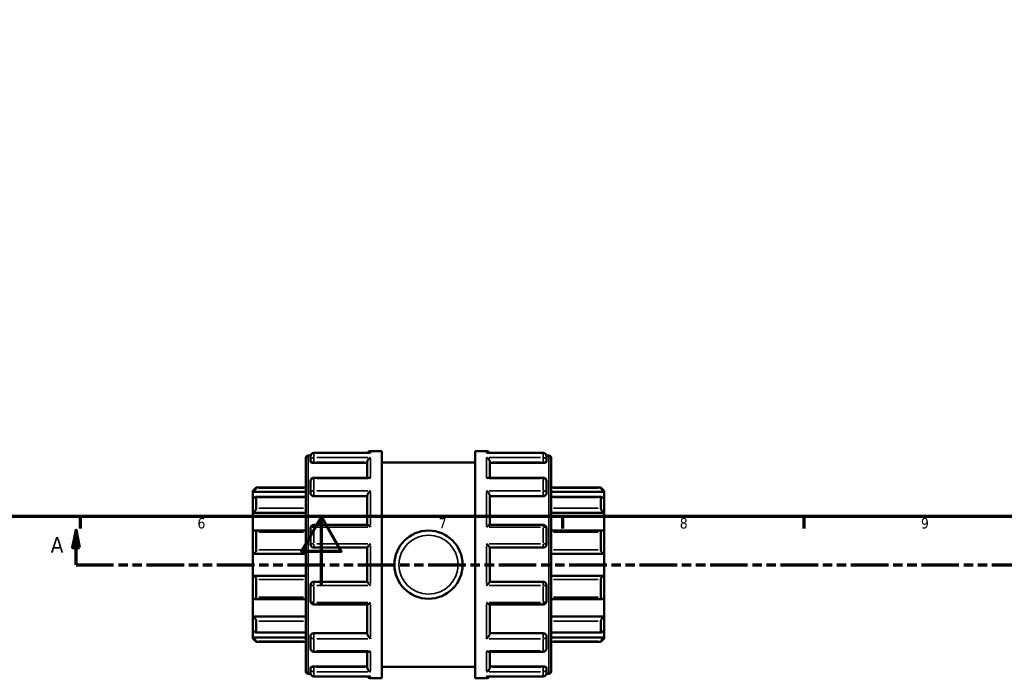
# Model space of a CAD drawing. Header units: millimetres. Extents: x 0 to 905, y -402 to 695.
# Tile 3 of 9: x 333 to 619, y -27 to 164. Entities that reach past the tile are written whole.
import ezdxf

# ---------------------------------------------------------------- set-up
doc = ezdxf.new("R2010")
doc.units = ezdxf.units.MM
doc.linetypes.add('DOUBLE_DASH_CHAIN', pattern=[1.2403, 0.6614, -0.0827, 0.1654, -0.0827, 0.1654, -0.0827])
for name, color, linetype, lineweight in [('Border (ANSI)', 7, 'Continuous', 70), ('Section Line (ANSI)', 7, 'DOUBLE_DASH_CHAIN', 70), ('Visible (ANSI)', 7, 'Continuous', 50), ('Visible Narrow (ANSI)', 7, 'Continuous', 35)]:
    doc.layers.add(name, color=color, linetype=linetype, lineweight=lineweight)
doc.styles.add('Label Text (ANSI)', font='tahoma.ttf')
doc.styles.add('Note Text (ANSI)', font='tahoma.ttf')

# ---------------------------------------------------------------- blocks, each defined once
blk = doc.blocks.new('Borders Default Border')
at = {"layer": 'Border (ANSI)'}
for p, q in [((350.42, 20), (350.42, 16.55)), ((490.58, 20), (490.58, 16.55)), ((560.67, 20), (560.67, 16.55))]:
    blk.add_line(p, q, dxfattribs=at)
at = {"layer": 'Border (ANSI)', "flags": 128}
for points in [[(20, 20), (20, 574), (821, 574), (821, 20), (20, 20)], [(420.5, 0), (420.5, 20), (414.73, 10), (426.27, 10), (420.5, 20)]]:
    blk.add_lwpolyline(points, dxfattribs=at)
at = {"layer": 'Border (ANSI)', "char_height": 3.05, "attachment_point": 7, "style": 'Note Text (ANSI)'}
for s, insert in [('6', (384.49, 16.49)), ('7', (454.6, 16.55)), ('8', (524.63, 16.48)), ('9', (594.7, 16.49))]:
    blk.add_mtext(s, dxfattribs=dict(at, insert=insert))
blk = doc.blocks.new('2dTransSection0')
at = {"layer": 'Section Line (ANSI)', "linetype": 'Continuous'}
for p, q in [((349.22, 16.03), (348.22, 11.03)), ((349.22, 11.03), (349.22, 16.03)), ((350.22, 11.03), (349.22, 16.03)), ((348.22, 11.03), (350.22, 11.03)), ((349.22, 6.03), (349.22, 11.03)), ((349.22, 6.03), (360.09, 6.03))]:
    blk.add_line(p, q, dxfattribs=at)
at = {"layer": 'Section Line (ANSI)', "linetype": 'DOUBLE_DASH_CHAIN', "ltscale": 16.502678}
blk.add_line((349.22, 6.03), (769.46, 6.03), dxfattribs=at)
at = {"layer": 'Section Line (ANSI)', "linetype": 'Continuous', "flags": 128}
blk.add_lwpolyline([(350.22, 11.03), (349.22, 16.03), (348.22, 11.03), (350.22, 11.03)], dxfattribs=at)
at = {"layer": 'Section Line (ANSI)'}
blk.add_solid([(350.22, 11.03), (349.22, 16.03), (348.22, 11.03), (350.22, 11.03)], dxfattribs=at)
at = {"layer": 'Section Line (ANSI)', "insert": (341.86, 9.53), "char_height": 4.57, "attachment_point": 7, "style": 'Label Text (ANSI)'}
blk.add_mtext('A', dxfattribs=at)

msp = doc.modelspace()

# ---------------------------------------------------------------- linework, layer by layer
at = {"layer": 'Visible (ANSI)'}
for p, q in [((416.663, 37.709), (417.362, 37.709)), ((417.343, 36.255), (417.343, 37.519)), ((434.629, 38.479), (418.303, 38.479)), ((434.803, 39.029), (438.023, 39.029)), ((438.023, -26.971), (438.023, 39.029)), ((465.223, -26.971), (465.223, 39.029)), ((465.223, 39.029), (468.443, 39.029)), ((484.943, 38.479), (468.618, 38.479)), ((485.884, 37.709), (486.583, 37.709)), ((485.903, 37.519), (485.903, 36.255)), ((416.023, -25.011), (416.023, 37.069)), ((417.343, 36.255), (417.343, 35.938)), ((418.303, 35.602), (433.843, 35.602)), ((433.843, 31.305), (433.843, 35.923)), ((438.023, 35.729), (465.223, 35.729)), ((469.403, 31.305), (469.403, 35.923)), ((484.943, 35.602), (469.403, 35.602)), ((485.903, 35.938), (485.903, 36.255)), ((487.223, 37.069), (487.223, -25.011)), ((417.343, 26.892), (417.343, 30.345)), ((434.185, 31.305), (418.303, 31.305)), ((484.943, 31.305), (469.061, 31.305)), ((485.903, 30.345), (485.903, 26.892)), ((400.623, 27.469), (401.583, 28.429)), ((400.623, 27.18), (400.623, 27.469)), ((400.623, 27.18), (416.023, 27.18)), ((400.623, 25.202), (400.623, 27.18)), ((401.583, 28.429), (401.583, 28.269)), ((401.583, 28.429), (416.023, 28.429)), ((417.343, 26.892), (417.343, 26.709)), ((418.303, 25.961), (433.843, 25.961)), ((433.843, 17.616), (433.843, 26.154)), ((469.403, 17.616), (469.403, 26.154)), ((484.943, 25.961), (469.403, 25.961)), ((485.903, 26.709), (485.903, 26.892)), ((487.223, 28.429), (501.663, 28.429)), ((502.623, 27.18), (487.223, 27.18)), ((501.663, 28.269), (501.663, 28.429)), ((502.623, 27.469), (501.663, 28.429)), ((502.623, 27.469), (502.623, 27.18)), ((502.623, 27.18), (502.623, 25.202)), ((400.623, 21.079), (400.623, 25.202)), ((416.023, 25.713), (401.467, 25.713)), ((401.583, 25.592), (401.583, 22.451)), ((501.78, 25.713), (487.223, 25.713)), ((501.663, 22.451), (501.663, 25.592)), ((502.623, 25.202), (502.623, 21.079)), ((400.623, 21.079), (416.023, 21.079)), ((400.623, 15.901), (400.623, 21.079)), ((502.623, 21.079), (487.223, 21.079)), ((502.623, 21.079), (502.623, 15.901)), ((433.902, 17.616), (418.303, 17.616)), ((484.943, 17.616), (469.344, 17.616)), ((400.623, 9.229), (400.623, 15.901)), ((416.023, 15.999), (401.044, 15.999)), ((401.583, 15.442), (401.583, 10.36)), ((417.343, 11.939), (417.343, 16.656)), ((485.903, 16.656), (485.903, 11.939)), ((502.202, 15.999), (487.223, 15.999)), ((501.663, 10.36), (501.663, 15.442)), ((502.623, 15.901), (502.623, 9.229)), ((400.623, 9.229), (416.023, 9.229)), ((400.623, 2.829), (400.623, 9.229)), ((418.303, 10.979), (433.843, 10.979)), ((433.843, 1.065), (433.843, 10.993)), ((469.403, 1.065), (469.403, 10.993)), ((469.403, 10.979), (484.943, 10.979)), ((502.623, 9.229), (487.223, 9.229)), ((502.623, 9.229), (502.623, 2.829)), ((400.623, -3.843), (400.623, 2.829)), ((400.623, 2.829), (416.023, 2.829)), ((401.583, 1.697), (401.583, -3.385)), ((417.343, -4.598), (417.343, 0.119)), ((433.843, 1.079), (418.303, 1.079)), ((484.943, 1.079), (469.403, 1.079)), ((485.903, 0.119), (485.903, -4.598)), ((502.623, 2.829), (487.223, 2.829)), ((501.663, -3.385), (501.663, 1.697)), ((502.623, 2.829), (502.623, -3.843)), ((400.623, -9.021), (400.623, -3.843)), ((401.044, -3.941), (416.023, -3.941)), ((418.303, -5.558), (433.902, -5.558)), ((433.843, -14.097), (433.843, -5.558)), ((469.344, -5.558), (484.943, -5.558)), ((469.403, -14.097), (469.403, -5.558)), ((487.223, -3.941), (502.202, -3.941)), ((502.623, -3.843), (502.623, -9.021)), ((400.623, -9.021), (416.023, -9.021)), ((400.623, -13.145), (400.623, -9.021)), ((401.583, -10.393), (401.583, -13.534)), ((502.623, -9.021), (487.223, -9.021)), ((501.663, -13.534), (501.663, -10.393)), ((502.623, -9.021), (502.623, -13.145)), ((400.623, -15.122), (400.623, -13.145)), ((401.467, -13.656), (416.023, -13.656)), ((418.303, -13.903), (433.843, -13.903)), ((484.943, -13.903), (469.403, -13.903)), ((487.223, -13.656), (501.78, -13.656)), ((502.623, -13.145), (502.623, -15.122)), ((400.623, -15.122), (416.023, -15.122)), ((400.623, -15.411), (400.623, -15.122)), ((400.623, -15.411), (401.583, -16.371)), ((401.583, -16.211), (401.583, -16.371)), ((401.583, -16.371), (416.023, -16.371)), ((417.343, -14.651), (417.343, -14.835)), ((417.343, -18.288), (417.343, -14.835)), ((485.903, -14.835), (485.903, -14.651)), ((485.903, -14.835), (485.903, -18.288)), ((502.623, -15.122), (487.223, -15.122)), ((487.223, -16.371), (501.663, -16.371)), ((502.623, -15.411), (501.663, -16.371)), ((501.663, -16.371), (501.663, -16.211)), ((502.623, -15.122), (502.623, -15.411)), ((418.303, -19.248), (434.185, -19.248)), ((433.843, -23.866), (433.843, -19.248)), ((469.061, -19.248), (484.943, -19.248)), ((469.403, -23.866), (469.403, -19.248)), ((416.663, -25.651), (417.362, -25.651)), ((417.343, -23.88), (417.343, -24.198)), ((417.343, -25.461), (417.343, -24.198)), ((418.303, -23.545), (433.843, -23.545)), ((438.023, -23.671), (465.223, -23.671)), ((484.943, -23.545), (469.403, -23.545)), ((485.884, -25.651), (486.583, -25.651)), ((485.903, -24.198), (485.903, -23.88)), ((485.903, -24.198), (485.903, -25.461)), ((418.303, -26.421), (434.629, -26.421)), ((434.803, -26.971), (438.023, -26.971)), ((465.223, -26.971), (468.443, -26.971)), ((468.618, -26.421), (484.943, -26.421))]:
    msp.add_line(p, q, dxfattribs=at)
msp.add_circle((451.623, 6.029), 9.9, dxfattribs=at)
for centre, radius, start, end in [((416.663, 37.069), 0.64, 90, 180), ((418.303, 37.519), 0.96, 90, 180), ((434.803, 38.069), 0.96, 90, 154.70335), ((468.443, 38.069), 0.96, 25.29665, 90), ((484.943, 37.519), 0.96, 0, 90), ((486.583, 37.069), 0.64, 0, 90), ((418.303, 30.345), 0.96, 90, 180), ((484.943, 30.345), 0.96, 0, 90), ((418.303, 16.656), 0.96, 90, 180), ((484.943, 16.656), 0.96, 0, 90), ((418.303, 11.939), 0.96, 180, 270), ((484.943, 11.939), 0.96, 270, 0), ((418.303, 0.119), 0.96, 90, 180), ((484.943, 0.119), 0.96, 0, 90), ((418.303, -4.598), 0.96, 180, 270), ((484.943, -4.598), 0.96, 270, 0), ((418.303, -18.288), 0.96, 180, 270), ((484.943, -18.288), 0.96, 270, 0), ((416.663, -25.011), 0.64, 180, 270), ((418.303, -25.461), 0.96, 180, 270), ((484.943, -25.461), 0.96, 270, 0), ((486.583, -25.011), 0.64, 270, 0), ((434.803, -26.011), 0.96, 205.29665, 270), ((468.443, -26.011), 0.96, 270, 334.70335)]:
    msp.add_arc(centre, radius, start, end, dxfattribs=at)
for points, knots in [([(434.803, 38.463), (434.802, 38.463), (434.8, 38.463), (434.742, 38.474), (434.685, 38.479), (434.629, 38.479)], [-0.000624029, -0.000624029, -0.000624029, -0.000624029, 0, 0, 0.024267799, 0.024267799, 0.024267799, 0.024267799]), ([(468.618, 38.479), (468.561, 38.479), (468.504, 38.474), (468.446, 38.463), (468.445, 38.463), (468.443, 38.463)], [0.15890011, 0.15890011, 0.15890011, 0.15890011, 0.182935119, 0.182935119, 0.183553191, 0.183553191, 0.183553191, 0.183553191]), ([(418.303, 35.602), (418.183, 35.602), (418.054, 35.611), (417.819, 35.646), (417.711, 35.673), (417.54, 35.733), (417.466, 35.771), (417.367, 35.854), (417.343, 35.897), (417.343, 35.938)], [0, 0, 0, 0, 0.03612276, 0.03612276, 0.07224551, 0.07224551, 0.10900719, 0.10900719, 0.14576886, 0.14576886, 0.14576886, 0.14576886]), ([(433.843, 35.923), (433.843, 36.008), (433.856, 36.095), (433.906, 36.281), (433.947, 36.376), (434.061, 36.584), (434.141, 36.69), (434.312, 36.871), (434.403, 36.947), (434.596, 37.074), (434.698, 37.125), (434.8, 37.16), (434.802, 37.16), (434.803, 37.161)], [0, 0, 0, 0, 0.02699288, 0.02699288, 0.05796193, 0.05796193, 0.0992123, 0.0992123, 0.14004962, 0.14004962, 0.18293512, 0.18293512, 0.18355319, 0.18355319, 0.18355319, 0.18355319]), ([(468.443, 37.161), (468.445, 37.16), (468.446, 37.16), (468.547, 37.125), (468.647, 37.076), (468.837, 36.952), (468.927, 36.877), (469.098, 36.699), (469.18, 36.593), (469.296, 36.385), (469.337, 36.289), (469.389, 36.102), (469.402, 36.015), (469.403, 35.928), (469.403, 35.925), (469.403, 35.923)], [-0.00062403, -0.00062403, -0.00062403, -0.00062403, 0, 0, 0.04256749, 0.04256749, 0.083165, 0.083165, 0.1251956, 0.1251956, 0.15665899, 0.15665899, 0.18394205, 0.18394205, 0.18468882, 0.18468882, 0.18468882, 0.18468882]), ([(485.903, 35.938), (485.903, 35.897), (485.879, 35.854), (485.781, 35.771), (485.706, 35.733), (485.535, 35.673), (485.428, 35.646), (485.192, 35.611), (485.064, 35.602), (484.943, 35.602)], [0.14613978, 0.14613978, 0.14613978, 0.14613978, 0.18290145, 0.18290145, 0.21966313, 0.21966313, 0.25578588, 0.25578588, 0.29190864, 0.29190864, 0.29190864, 0.29190864]), ([(434.803, 31.074), (434.802, 31.075), (434.8, 31.076), (434.699, 31.142), (434.599, 31.196), (434.41, 31.272), (434.319, 31.296), (434.218, 31.304), (434.201, 31.305), (434.185, 31.305)], [-0.000624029, -0.000624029, -0.000624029, -0.000624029, 0, 0, 0.042567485, 0.042567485, 0.083164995, 0.083164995, 0.091324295, 0.091324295, 0.091324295, 0.091324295]), ([(469.061, 31.305), (469.048, 31.305), (469.034, 31.305), (468.935, 31.298), (468.843, 31.274), (468.651, 31.198), (468.549, 31.143), (468.446, 31.076), (468.445, 31.075), (468.443, 31.074)], [0.092483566, 0.092483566, 0.092483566, 0.092483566, 0.099212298, 0.099212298, 0.140049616, 0.140049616, 0.182935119, 0.182935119, 0.183553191, 0.183553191, 0.183553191, 0.183553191]), ([(401.583, 28.269), (401.583, 28.261), (401.576, 28.245), (401.549, 28.201), (401.528, 28.172), (401.45, 28.07), (401.376, 27.981), (401.203, 27.783), (401.088, 27.658), (400.853, 27.411), (400.734, 27.29), (400.623, 27.18)], [0.18102221, 0.18102221, 0.18102221, 0.18102221, 0.20143776, 0.20143776, 0.22185331, 0.22185331, 0.26268442, 0.26268442, 0.31236442, 0.31236442, 0.3590186, 0.3590186, 0.3590186, 0.3590186]), ([(418.303, 25.961), (418.183, 25.961), (418.054, 25.98), (417.819, 26.057), (417.711, 26.114), (417.54, 26.247), (417.466, 26.332), (417.367, 26.516), (417.343, 26.616), (417.343, 26.709)], [0, 0, 0, 0, 0.03612276, 0.03612276, 0.07224551, 0.07224551, 0.10900719, 0.10900719, 0.14576886, 0.14576886, 0.14576886, 0.14576886]), ([(433.843, 26.154), (433.843, 26.212), (433.856, 26.278), (433.906, 26.432), (433.947, 26.519), (434.061, 26.722), (434.141, 26.837), (434.312, 27.053), (434.403, 27.155), (434.596, 27.346), (434.698, 27.436), (434.8, 27.515), (434.802, 27.516), (434.803, 27.517)], [0, 0, 0, 0, 0.02699288, 0.02699288, 0.05796193, 0.05796193, 0.0992123, 0.0992123, 0.14004962, 0.14004962, 0.18293512, 0.18293512, 0.18355319, 0.18355319, 0.18355319, 0.18355319]), ([(468.443, 27.517), (468.445, 27.516), (468.446, 27.515), (468.547, 27.437), (468.647, 27.349), (468.837, 27.162), (468.927, 27.062), (469.098, 26.847), (469.18, 26.731), (469.296, 26.526), (469.337, 26.439), (469.389, 26.284), (469.402, 26.217), (469.403, 26.157), (469.403, 26.156), (469.403, 26.154)], [-0.00062403, -0.00062403, -0.00062403, -0.00062403, 0, 0, 0.04256749, 0.04256749, 0.083165, 0.083165, 0.1251956, 0.1251956, 0.15665899, 0.15665899, 0.18394205, 0.18394205, 0.18468882, 0.18468882, 0.18468882, 0.18468882]), ([(485.903, 26.709), (485.903, 26.616), (485.879, 26.516), (485.781, 26.332), (485.706, 26.247), (485.535, 26.114), (485.428, 26.057), (485.192, 25.98), (485.064, 25.961), (484.943, 25.961)], [0.14613978, 0.14613978, 0.14613978, 0.14613978, 0.18290145, 0.18290145, 0.21966313, 0.21966313, 0.25578588, 0.25578588, 0.29190864, 0.29190864, 0.29190864, 0.29190864]), ([(502.623, 27.18), (502.512, 27.29), (502.393, 27.411), (502.159, 27.658), (502.044, 27.783), (501.871, 27.981), (501.796, 28.07), (501.718, 28.172), (501.698, 28.201), (501.67, 28.245), (501.663, 28.261), (501.663, 28.269)], [0.34517896, 0.34517896, 0.34517896, 0.34517896, 0.39183314, 0.39183314, 0.44151314, 0.44151314, 0.48234424, 0.48234424, 0.50275979, 0.50275979, 0.52317534, 0.52317534, 0.52317534, 0.52317534]), ([(400.623, 25.202), (400.734, 25.3), (400.853, 25.397), (401.088, 25.563), (401.203, 25.631), (401.376, 25.704), (401.45, 25.721), (401.528, 25.704), (401.549, 25.692), (401.576, 25.652), (401.583, 25.625), (401.583, 25.592)], [0.34517896, 0.34517896, 0.34517896, 0.34517896, 0.39183314, 0.39183314, 0.44151314, 0.44151314, 0.48234424, 0.48234424, 0.50275979, 0.50275979, 0.52317534, 0.52317534, 0.52317534, 0.52317534]), ([(501.663, 25.592), (501.663, 25.625), (501.67, 25.652), (501.698, 25.692), (501.718, 25.704), (501.796, 25.721), (501.871, 25.704), (502.044, 25.631), (502.159, 25.563), (502.393, 25.397), (502.512, 25.3), (502.623, 25.202)], [0.18102221, 0.18102221, 0.18102221, 0.18102221, 0.20143776, 0.20143776, 0.22185331, 0.22185331, 0.26268442, 0.26268442, 0.31236442, 0.31236442, 0.3590186, 0.3590186, 0.3590186, 0.3590186]), ([(401.583, 22.451), (401.583, 22.405), (401.576, 22.353), (401.549, 22.241), (401.528, 22.182), (401.45, 22), (401.376, 21.873), (401.203, 21.626), (401.088, 21.491), (400.853, 21.258), (400.734, 21.158), (400.623, 21.079)], [0.18102221, 0.18102221, 0.18102221, 0.18102221, 0.20143776, 0.20143776, 0.22185331, 0.22185331, 0.26268442, 0.26268442, 0.31236442, 0.31236442, 0.3590186, 0.3590186, 0.3590186, 0.3590186]), ([(502.623, 21.079), (502.512, 21.158), (502.393, 21.258), (502.159, 21.491), (502.044, 21.626), (501.871, 21.873), (501.796, 22), (501.718, 22.182), (501.698, 22.241), (501.67, 22.353), (501.663, 22.405), (501.663, 22.451)], [0.34517896, 0.34517896, 0.34517896, 0.34517896, 0.39183314, 0.39183314, 0.44151314, 0.44151314, 0.48234424, 0.48234424, 0.50275979, 0.50275979, 0.52317534, 0.52317534, 0.52317534, 0.52317534]), ([(434.803, 16.974), (434.802, 16.975), (434.8, 16.977), (434.699, 17.073), (434.599, 17.164), (434.41, 17.323), (434.319, 17.394), (434.148, 17.514), (434.067, 17.563), (433.962, 17.607), (433.928, 17.616), (433.902, 17.616)], [-0.00062403, -0.00062403, -0.00062403, -0.00062403, 0, 0, 0.04256749, 0.04256749, 0.083165, 0.083165, 0.1251956, 0.1251956, 0.14961185, 0.14961185, 0.14961185, 0.14961185]), ([(469.344, 17.616), (469.319, 17.616), (469.287, 17.607), (469.186, 17.566), (469.106, 17.518), (468.935, 17.4), (468.843, 17.329), (468.651, 17.167), (468.549, 17.075), (468.446, 16.977), (468.445, 16.975), (468.443, 16.974)], [0.03474879, 0.03474879, 0.03474879, 0.03474879, 0.05796193, 0.05796193, 0.0992123, 0.0992123, 0.14004962, 0.14004962, 0.18293512, 0.18293512, 0.18355319, 0.18355319, 0.18355319, 0.18355319]), ([(400.623, 15.901), (400.734, 15.95), (400.853, 15.984), (401.088, 16.007), (401.203, 15.991), (401.376, 15.911), (401.45, 15.851), (401.528, 15.721), (401.549, 15.672), (401.576, 15.563), (401.583, 15.504), (401.583, 15.442)], [0.34517896, 0.34517896, 0.34517896, 0.34517896, 0.39183314, 0.39183314, 0.44151314, 0.44151314, 0.48234424, 0.48234424, 0.50275979, 0.50275979, 0.52317534, 0.52317534, 0.52317534, 0.52317534]), ([(501.663, 15.442), (501.663, 15.504), (501.67, 15.563), (501.698, 15.672), (501.718, 15.721), (501.796, 15.851), (501.871, 15.911), (502.044, 15.991), (502.159, 16.007), (502.393, 15.984), (502.512, 15.95), (502.623, 15.901)], [0.18102221, 0.18102221, 0.18102221, 0.18102221, 0.20143776, 0.20143776, 0.22185331, 0.22185331, 0.26268442, 0.26268442, 0.31236442, 0.31236442, 0.3590186, 0.3590186, 0.3590186, 0.3590186]), ([(433.843, 10.993), (433.843, 11.008), (433.856, 11.035), (433.906, 11.116), (433.947, 11.171), (434.061, 11.315), (434.141, 11.409), (434.312, 11.602), (434.403, 11.702), (434.596, 11.906), (434.698, 12.01), (434.8, 12.113), (434.802, 12.114), (434.803, 12.116)], [0, 0, 0, 0, 0.02699288, 0.02699288, 0.05796193, 0.05796193, 0.0992123, 0.0992123, 0.14004962, 0.14004962, 0.18293512, 0.18293512, 0.18355319, 0.18355319, 0.18355319, 0.18355319]), ([(468.443, 12.116), (468.445, 12.114), (468.446, 12.113), (468.547, 12.012), (468.647, 11.909), (468.837, 11.709), (468.927, 11.61), (469.098, 11.417), (469.18, 11.322), (469.296, 11.176), (469.337, 11.12), (469.389, 11.038), (469.402, 11.01), (469.403, 10.994), (469.403, 10.993), (469.403, 10.993)], [-0.00062403, -0.00062403, -0.00062403, -0.00062403, 0, 0, 0.04256749, 0.04256749, 0.083165, 0.083165, 0.1251956, 0.1251956, 0.15665899, 0.15665899, 0.18394205, 0.18394205, 0.18468882, 0.18468882, 0.18468882, 0.18468882]), ([(401.583, 10.36), (401.583, 10.293), (401.576, 10.225), (401.549, 10.089), (401.528, 10.021), (401.45, 9.829), (401.376, 9.713), (401.203, 9.511), (401.088, 9.418), (400.853, 9.288), (400.734, 9.248), (400.623, 9.229)], [0.18102221, 0.18102221, 0.18102221, 0.18102221, 0.20143776, 0.20143776, 0.22185331, 0.22185331, 0.26268442, 0.26268442, 0.31236442, 0.31236442, 0.3590186, 0.3590186, 0.3590186, 0.3590186]), ([(502.623, 9.229), (502.512, 9.248), (502.393, 9.288), (502.159, 9.418), (502.044, 9.511), (501.871, 9.713), (501.796, 9.829), (501.718, 10.021), (501.698, 10.089), (501.67, 10.225), (501.663, 10.293), (501.663, 10.36)], [0.34517896, 0.34517896, 0.34517896, 0.34517896, 0.39183314, 0.39183314, 0.44151314, 0.44151314, 0.48234424, 0.48234424, 0.50275979, 0.50275979, 0.52317534, 0.52317534, 0.52317534, 0.52317534]), ([(400.623, 2.829), (400.734, 2.81), (400.853, 2.77), (401.088, 2.639), (401.203, 2.546), (401.376, 2.344), (401.45, 2.229), (401.528, 2.036), (401.549, 1.969), (401.576, 1.833), (401.583, 1.764), (401.583, 1.697)], [0.34517896, 0.34517896, 0.34517896, 0.34517896, 0.39183314, 0.39183314, 0.44151314, 0.44151314, 0.48234424, 0.48234424, 0.50275979, 0.50275979, 0.52317534, 0.52317534, 0.52317534, 0.52317534]), ([(434.803, -0.058), (434.802, -0.057), (434.8, -0.055), (434.699, 0.046), (434.599, 0.148), (434.41, 0.349), (434.319, 0.447), (434.148, 0.64), (434.067, 0.735), (433.951, 0.882), (433.909, 0.937), (433.857, 1.02), (433.844, 1.048), (433.843, 1.064), (433.843, 1.064), (433.843, 1.065)], [-0.00062403, -0.00062403, -0.00062403, -0.00062403, 0, 0, 0.04256749, 0.04256749, 0.083165, 0.083165, 0.1251956, 0.1251956, 0.15665899, 0.15665899, 0.18394205, 0.18394205, 0.18468882, 0.18468882, 0.18468882, 0.18468882]), ([(469.403, 1.065), (469.403, 1.05), (469.391, 1.022), (469.34, 0.942), (469.3, 0.887), (469.186, 0.743), (469.106, 0.649), (468.935, 0.456), (468.843, 0.356), (468.651, 0.152), (468.549, 0.047), (468.446, -0.055), (468.445, -0.057), (468.443, -0.058)], [0, 0, 0, 0, 0.02699288, 0.02699288, 0.05796193, 0.05796193, 0.0992123, 0.0992123, 0.14004962, 0.14004962, 0.18293512, 0.18293512, 0.18355319, 0.18355319, 0.18355319, 0.18355319]), ([(501.663, 1.697), (501.663, 1.764), (501.67, 1.833), (501.698, 1.969), (501.718, 2.036), (501.796, 2.229), (501.871, 2.344), (502.044, 2.546), (502.159, 2.639), (502.393, 2.77), (502.512, 2.81), (502.623, 2.829)], [0.18102221, 0.18102221, 0.18102221, 0.18102221, 0.20143776, 0.20143776, 0.22185331, 0.22185331, 0.26268442, 0.26268442, 0.31236442, 0.31236442, 0.3590186, 0.3590186, 0.3590186, 0.3590186]), ([(401.583, -3.385), (401.583, -3.447), (401.576, -3.506), (401.549, -3.614), (401.528, -3.664), (401.45, -3.793), (401.376, -3.854), (401.203, -3.934), (401.088, -3.949), (400.853, -3.927), (400.734, -3.892), (400.623, -3.843)], [0.18102221, 0.18102221, 0.18102221, 0.18102221, 0.20143776, 0.20143776, 0.22185331, 0.22185331, 0.26268442, 0.26268442, 0.31236442, 0.31236442, 0.3590186, 0.3590186, 0.3590186, 0.3590186]), ([(433.902, -5.558), (433.927, -5.558), (433.959, -5.55), (434.061, -5.508), (434.141, -5.461), (434.312, -5.343), (434.403, -5.271), (434.596, -5.109), (434.698, -5.018), (434.8, -4.919), (434.802, -4.918), (434.803, -4.917)], [0.03474879, 0.03474879, 0.03474879, 0.03474879, 0.05796193, 0.05796193, 0.0992123, 0.0992123, 0.14004962, 0.14004962, 0.18293512, 0.18293512, 0.18355319, 0.18355319, 0.18355319, 0.18355319]), ([(468.443, -4.917), (468.445, -4.918), (468.446, -4.919), (468.547, -5.016), (468.647, -5.106), (468.837, -5.266), (468.927, -5.337), (469.098, -5.456), (469.18, -5.505), (469.285, -5.549), (469.318, -5.558), (469.344, -5.558)], [-0.00062403, -0.00062403, -0.00062403, -0.00062403, 0, 0, 0.04256749, 0.04256749, 0.083165, 0.083165, 0.1251956, 0.1251956, 0.14961185, 0.14961185, 0.14961185, 0.14961185]), ([(502.623, -3.843), (502.512, -3.892), (502.393, -3.927), (502.159, -3.949), (502.044, -3.934), (501.871, -3.854), (501.796, -3.793), (501.718, -3.664), (501.698, -3.614), (501.67, -3.506), (501.663, -3.447), (501.663, -3.385)], [0.34517896, 0.34517896, 0.34517896, 0.34517896, 0.39183314, 0.39183314, 0.44151314, 0.44151314, 0.48234424, 0.48234424, 0.50275979, 0.50275979, 0.52317534, 0.52317534, 0.52317534, 0.52317534]), ([(400.623, -9.021), (400.734, -9.101), (400.853, -9.2), (401.088, -9.433), (401.203, -9.568), (401.376, -9.815), (401.45, -9.942), (401.528, -10.124), (401.549, -10.183), (401.576, -10.295), (401.583, -10.347), (401.583, -10.393)], [0.34517896, 0.34517896, 0.34517896, 0.34517896, 0.39183314, 0.39183314, 0.44151314, 0.44151314, 0.48234424, 0.48234424, 0.50275979, 0.50275979, 0.52317534, 0.52317534, 0.52317534, 0.52317534]), ([(501.663, -10.393), (501.663, -10.347), (501.67, -10.295), (501.698, -10.183), (501.718, -10.124), (501.796, -9.942), (501.871, -9.815), (502.044, -9.568), (502.159, -9.433), (502.393, -9.2), (502.512, -9.101), (502.623, -9.021)], [0.18102221, 0.18102221, 0.18102221, 0.18102221, 0.20143776, 0.20143776, 0.22185331, 0.22185331, 0.26268442, 0.26268442, 0.31236442, 0.31236442, 0.3590186, 0.3590186, 0.3590186, 0.3590186]), ([(401.583, -13.534), (401.583, -13.567), (401.576, -13.594), (401.549, -13.634), (401.528, -13.647), (401.45, -13.664), (401.376, -13.646), (401.203, -13.573), (401.088, -13.505), (400.853, -13.339), (400.734, -13.243), (400.623, -13.145)], [0.18102221, 0.18102221, 0.18102221, 0.18102221, 0.20143776, 0.20143776, 0.22185331, 0.22185331, 0.26268442, 0.26268442, 0.31236442, 0.31236442, 0.3590186, 0.3590186, 0.3590186, 0.3590186]), ([(417.343, -14.651), (417.343, -14.559), (417.367, -14.459), (417.466, -14.274), (417.54, -14.19), (417.711, -14.057), (417.819, -13.999), (418.054, -13.922), (418.183, -13.903), (418.303, -13.903)], [-0.14576886, -0.14576886, -0.14576886, -0.14576886, -0.10900719, -0.10900719, -0.07224551, -0.07224551, -0.03612276, -0.03612276, 0, 0, 0, 0]), ([(434.803, -15.46), (434.802, -15.459), (434.8, -15.457), (434.699, -15.379), (434.599, -15.291), (434.41, -15.104), (434.319, -15.004), (434.148, -14.79), (434.067, -14.673), (433.951, -14.469), (433.909, -14.381), (433.857, -14.226), (433.844, -14.16), (433.843, -14.1), (433.843, -14.098), (433.843, -14.097)], [-0.00062403, -0.00062403, -0.00062403, -0.00062403, 0, 0, 0.04256749, 0.04256749, 0.083165, 0.083165, 0.1251956, 0.1251956, 0.15665899, 0.15665899, 0.18394205, 0.18394205, 0.18468882, 0.18468882, 0.18468882, 0.18468882]), ([(469.403, -14.097), (469.403, -14.154), (469.391, -14.22), (469.34, -14.374), (469.3, -14.461), (469.186, -14.664), (469.106, -14.78), (468.935, -14.996), (468.843, -15.097), (468.651, -15.288), (468.549, -15.378), (468.446, -15.457), (468.445, -15.459), (468.443, -15.46)], [0, 0, 0, 0, 0.02699288, 0.02699288, 0.05796193, 0.05796193, 0.0992123, 0.0992123, 0.14004962, 0.14004962, 0.18293512, 0.18293512, 0.18355319, 0.18355319, 0.18355319, 0.18355319]), ([(484.943, -13.903), (485.064, -13.903), (485.193, -13.923), (485.429, -14), (485.537, -14.058), (485.708, -14.191), (485.782, -14.276), (485.879, -14.46), (485.903, -14.559), (485.903, -14.651)], [0.29190864, 0.29190864, 0.29190864, 0.29190864, 0.3281724, 0.3281724, 0.36443617, 0.36443617, 0.4010569, 0.4010569, 0.43767764, 0.43767764, 0.43767764, 0.43767764]), ([(502.623, -13.145), (502.512, -13.243), (502.393, -13.339), (502.159, -13.505), (502.044, -13.573), (501.871, -13.646), (501.796, -13.664), (501.718, -13.647), (501.698, -13.634), (501.67, -13.594), (501.663, -13.567), (501.663, -13.534)], [0.34517896, 0.34517896, 0.34517896, 0.34517896, 0.39183314, 0.39183314, 0.44151314, 0.44151314, 0.48234424, 0.48234424, 0.50275979, 0.50275979, 0.52317534, 0.52317534, 0.52317534, 0.52317534]), ([(400.623, -15.122), (400.734, -15.232), (400.853, -15.353), (401.088, -15.6), (401.203, -15.726), (401.376, -15.923), (401.45, -16.012), (401.528, -16.114), (401.549, -16.143), (401.576, -16.188), (401.583, -16.203), (401.583, -16.211)], [0.34517896, 0.34517896, 0.34517896, 0.34517896, 0.39183314, 0.39183314, 0.44151314, 0.44151314, 0.48234424, 0.48234424, 0.50275979, 0.50275979, 0.52317534, 0.52317534, 0.52317534, 0.52317534]), ([(501.663, -16.211), (501.663, -16.203), (501.67, -16.188), (501.698, -16.143), (501.718, -16.114), (501.796, -16.012), (501.871, -15.923), (502.044, -15.726), (502.159, -15.6), (502.393, -15.353), (502.512, -15.232), (502.623, -15.122)], [0.18102221, 0.18102221, 0.18102221, 0.18102221, 0.20143776, 0.20143776, 0.22185331, 0.22185331, 0.26268442, 0.26268442, 0.31236442, 0.31236442, 0.3590186, 0.3590186, 0.3590186, 0.3590186]), ([(434.185, -19.248), (434.199, -19.248), (434.213, -19.247), (434.312, -19.24), (434.403, -19.216), (434.596, -19.14), (434.698, -19.086), (434.8, -19.018), (434.802, -19.017), (434.803, -19.016)], [0.092483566, 0.092483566, 0.092483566, 0.092483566, 0.099212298, 0.099212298, 0.140049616, 0.140049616, 0.182935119, 0.182935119, 0.183553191, 0.183553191, 0.183553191, 0.183553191]), ([(468.443, -19.016), (468.445, -19.017), (468.446, -19.018), (468.547, -19.084), (468.647, -19.138), (468.837, -19.214), (468.927, -19.238), (469.028, -19.247), (469.045, -19.248), (469.061, -19.248)], [-0.000624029, -0.000624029, -0.000624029, -0.000624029, 0, 0, 0.042567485, 0.042567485, 0.083164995, 0.083164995, 0.091324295, 0.091324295, 0.091324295, 0.091324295]), ([(417.343, -23.88), (417.343, -23.84), (417.367, -23.796), (417.466, -23.714), (417.54, -23.676), (417.711, -23.615), (417.819, -23.589), (418.054, -23.554), (418.183, -23.545), (418.303, -23.545)], [-0.14576886, -0.14576886, -0.14576886, -0.14576886, -0.10900719, -0.10900719, -0.07224551, -0.07224551, -0.03612276, -0.03612276, 0, 0, 0, 0]), ([(434.803, -25.103), (434.802, -25.103), (434.8, -25.102), (434.699, -25.068), (434.599, -25.019), (434.41, -24.894), (434.319, -24.82), (434.148, -24.641), (434.067, -24.535), (433.951, -24.327), (433.909, -24.231), (433.857, -24.044), (433.844, -23.957), (433.843, -23.87), (433.843, -23.868), (433.843, -23.866)], [-0.00062403, -0.00062403, -0.00062403, -0.00062403, 0, 0, 0.04256749, 0.04256749, 0.083165, 0.083165, 0.1251956, 0.1251956, 0.15665899, 0.15665899, 0.18394205, 0.18394205, 0.18468882, 0.18468882, 0.18468882, 0.18468882]), ([(469.403, -23.866), (469.403, -23.95), (469.391, -24.037), (469.34, -24.223), (469.3, -24.319), (469.186, -24.526), (469.106, -24.632), (468.935, -24.813), (468.843, -24.89), (468.651, -25.017), (468.549, -25.067), (468.446, -25.102), (468.445, -25.103), (468.443, -25.103)], [0, 0, 0, 0, 0.02699288, 0.02699288, 0.05796193, 0.05796193, 0.0992123, 0.0992123, 0.14004962, 0.14004962, 0.18293512, 0.18293512, 0.18355319, 0.18355319, 0.18355319, 0.18355319]), ([(484.943, -23.545), (485.064, -23.545), (485.192, -23.554), (485.428, -23.589), (485.535, -23.615), (485.706, -23.676), (485.781, -23.714), (485.879, -23.796), (485.903, -23.84), (485.903, -23.88)], [0.29190864, 0.29190864, 0.29190864, 0.29190864, 0.3280314, 0.3280314, 0.36415416, 0.36415416, 0.40091583, 0.40091583, 0.43767751, 0.43767751, 0.43767751, 0.43767751]), ([(434.629, -26.421), (434.685, -26.421), (434.742, -26.416), (434.8, -26.405), (434.802, -26.405), (434.803, -26.405)], [0.15890011, 0.15890011, 0.15890011, 0.15890011, 0.182935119, 0.182935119, 0.183553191, 0.183553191, 0.183553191, 0.183553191]), ([(468.443, -26.405), (468.445, -26.405), (468.446, -26.405), (468.504, -26.416), (468.561, -26.421), (468.618, -26.421)], [-0.000624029, -0.000624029, -0.000624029, -0.000624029, 0, 0, 0.024267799, 0.024267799, 0.024267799, 0.024267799])]:
    msp.add_open_spline(points, degree=3, knots=knots, dxfattribs=at)
at = {"layer": 'Visible Narrow (ANSI)'}
for p, q in [((416.663, 37.319), (416.663, -25.261)), ((418.303, 38.464), (418.303, 38.479)), ((418.303, 38.415), (418.303, 37.243)), ((419.128, 38.463), (433.978, 38.463)), ((434.803, 39.027), (434.803, 38.518)), ((468.443, 38.518), (468.443, 39.027)), ((469.268, 38.463), (484.118, 38.463)), ((484.943, 38.479), (484.943, 38.464)), ((484.943, 37.243), (484.943, 38.415)), ((486.583, -25.261), (486.583, 37.319)), ((418.303, 35.85), (418.303, 37.129)), ((418.303, 35.611), (418.303, 35.766)), ((419.08, 35.775), (433.066, 35.775)), ((433.978, 37.161), (419.128, 37.161)), ((434.803, 36.952), (434.803, 31.468)), ((468.443, 31.468), (468.443, 36.952)), ((484.118, 37.161), (469.268, 37.161)), ((470.18, 35.775), (484.166, 35.775)), ((484.943, 37.129), (484.943, 35.85)), ((484.943, 35.766), (484.943, 35.611)), ((418.303, 31.095), (418.303, 31.305)), ((418.303, 30.909), (418.303, 27.708)), ((419.128, 31.074), (433.978, 31.074)), ((469.268, 31.074), (484.118, 31.074)), ((484.943, 31.305), (484.943, 31.095)), ((484.943, 27.708), (484.943, 30.909)), ((415.301, 28.269), (402.305, 28.269)), ((418.303, 26.106), (418.303, 27.451)), ((418.303, 25.966), (418.303, 26.056)), ((419.08, 26.061), (433.066, 26.061)), ((433.978, 27.517), (419.128, 27.517)), ((434.803, 27.049), (434.803, 17.55)), ((468.443, 17.55), (468.443, 27.049)), ((484.118, 27.517), (469.268, 27.517)), ((470.18, 26.061), (484.166, 26.061)), ((484.943, 27.451), (484.943, 26.106)), ((484.943, 26.056), (484.943, 25.966)), ((500.941, 28.269), (487.945, 28.269)), ((402.305, 25.592), (415.301, 25.592)), ((487.945, 25.592), (500.941, 25.592)), ((415.301, 22.451), (402.305, 22.451)), ((500.941, 22.451), (487.945, 22.451)), ((418.303, 17.029), (418.303, 17.614)), ((484.943, 17.614), (484.943, 17.029)), ((402.305, 15.442), (415.301, 15.442)), ((418.303, 16.736), (418.303, 12.363)), ((419.128, 16.974), (433.978, 16.974)), ((469.268, 16.974), (484.118, 16.974)), ((484.943, 12.363), (484.943, 16.736)), ((487.945, 15.442), (500.941, 15.442)), ((418.303, 10.982), (418.303, 12.032)), ((433.978, 12.116), (419.128, 12.116)), ((434.803, 11.513), (434.803, 0.544)), ((468.443, 0.544), (468.443, 11.513)), ((484.118, 12.116), (469.268, 12.116)), ((484.943, 12.032), (484.943, 10.982)), ((415.301, 10.36), (402.305, 10.36)), ((500.941, 10.36), (487.945, 10.36)), ((402.305, 1.697), (415.301, 1.697)), ((418.303, 0.025), (418.303, 1.075)), ((484.943, 1.075), (484.943, 0.025)), ((487.945, 1.697), (500.941, 1.697)), ((418.303, -0.306), (418.303, -4.679)), ((419.128, -0.058), (433.978, -0.058)), ((469.268, -0.058), (484.118, -0.058)), ((484.943, -4.679), (484.943, -0.306)), ((415.301, -3.385), (402.305, -3.385)), ((418.303, -5.556), (418.303, -4.972)), ((433.978, -4.917), (419.128, -4.917)), ((434.803, -5.492), (434.803, -14.991)), ((468.443, -14.991), (468.443, -5.492)), ((484.118, -4.917), (469.268, -4.917)), ((484.943, -4.972), (484.943, -5.556)), ((500.941, -3.385), (487.945, -3.385)), ((402.305, -10.393), (415.301, -10.393)), ((487.945, -10.393), (500.941, -10.393)), ((415.301, -13.534), (402.305, -13.534)), ((418.303, -13.998), (418.303, -13.908)), ((418.303, -15.393), (418.303, -14.048)), ((433.066, -14.003), (419.08, -14.003)), ((484.166, -14.003), (470.18, -14.003)), ((484.943, -13.908), (484.943, -13.998)), ((484.943, -14.048), (484.943, -15.393)), ((500.941, -13.534), (487.945, -13.534)), ((402.305, -16.211), (415.301, -16.211)), ((418.303, -15.65), (418.303, -18.851)), ((419.128, -15.46), (433.978, -15.46)), ((469.268, -15.46), (484.118, -15.46)), ((484.943, -18.851), (484.943, -15.65)), ((487.945, -16.211), (500.941, -16.211)), ((418.303, -19.247), (418.303, -19.038)), ((433.978, -19.016), (419.128, -19.016)), ((434.803, -19.41), (434.803, -24.895)), ((468.443, -24.895), (468.443, -19.41)), ((484.118, -19.016), (469.268, -19.016)), ((484.943, -19.038), (484.943, -19.247)), ((418.303, -23.709), (418.303, -23.554)), ((418.303, -25.072), (418.303, -23.792)), ((418.303, -25.186), (418.303, -26.358)), ((433.066, -23.718), (419.08, -23.718)), ((419.128, -25.103), (433.978, -25.103)), ((469.268, -25.103), (484.118, -25.103)), ((484.166, -23.718), (470.18, -23.718)), ((484.943, -23.554), (484.943, -23.709)), ((484.943, -23.792), (484.943, -25.072)), ((484.943, -26.358), (484.943, -25.186)), ((418.303, -26.421), (418.303, -26.407)), ((433.978, -26.405), (419.128, -26.405)), ((434.803, -26.46), (434.803, -26.97)), ((468.443, -26.97), (468.443, -26.46)), ((484.118, -26.405), (469.268, -26.405)), ((484.943, -26.407), (484.943, -26.421))]:
    msp.add_line(p, q, dxfattribs=at)
msp.add_circle((451.623, 6.029), 8.58, dxfattribs=at)
for centre, major_axis, ratio, start_param, end_param in [((418.303, 37.519), (-0.96, 0), 0.9828406, 4.7909288, 6.2046455), ((484.943, 37.519), (0.96, 0), 0.9828406, 0.0785398, 1.4922565), ((418.303, 36.255), (-0.96, 0), 0.9433934, 4.7909288, 6.2046455), ((418.303, 36.255), (-0.96, 0), 0.5, 0.0785398, 1.4922565), ((484.943, 36.255), (0.96, 0), 0.9433934, 0.0785398, 1.4922565), ((484.943, 36.255), (0.96, 0), 0.5, 4.7909288, 6.2046455), ((418.303, 30.345), (-0.96, 0), 0.7589365, 4.7909288, 6.2046455), ((484.943, 30.345), (0.96, 0), 0.7589365, 0.0785398, 1.4922565), ((418.303, 26.892), (-0.96, 0), 0.6511647, 4.7909288, 6.2046455), ((418.303, 26.892), (-0.96, 0), 0.8660254, 0.0785398, 1.4922565), ((484.943, 26.892), (0.96, 0), 0.6511647, 0.0785398, 1.4922565), ((484.943, 26.892), (0.96, 0), 0.8660254, 4.7909288, 6.2046455), ((418.303, 16.656), (-0.96, 0), 0.3316759, 4.7909288, 6.2046455), ((484.943, 16.656), (0.96, 0), 0.3316759, 0.0785398, 1.4922565), ((418.303, 11.939), (-0.96, 0), 0.1844569, 4.7909288, 6.2046455), ((484.943, 11.939), (0.96, 0), 0.1844569, 0.0785398, 1.4922565), ((418.303, 0.119), (-0.96, 0), 0.1844569, 0.0785398, 1.4922565), ((484.943, 0.119), (0.96, 0), 0.1844569, 4.7909288, 6.2046455), ((418.303, -4.598), (-0.96, 0), 0.3316759, 0.0785398, 1.4922565), ((484.943, -4.598), (0.96, 0), 0.3316759, 4.7909288, 6.2046455), ((418.303, -14.835), (-0.96, 0), 0.8660254, 4.7909288, 6.2046455), ((484.943, -14.835), (0.96, 0), 0.8660254, 0.0785398, 1.4922565), ((418.303, -14.835), (-0.96, 0), 0.6511647, 0.0785398, 1.4922565), ((484.943, -14.835), (0.96, 0), 0.6511647, 4.7909288, 6.2046455), ((418.303, -18.288), (-0.96, 0), 0.7589365, 0.0785398, 1.4922565), ((484.943, -18.288), (0.96, 0), 0.7589365, 4.7909288, 6.2046455), ((418.303, -24.198), (-0.96, 0), 0.5, 4.7909288, 6.2046455), ((418.303, -24.198), (-0.96, 0), 0.9433934, 0.0785398, 1.4922565), ((418.303, -25.461), (-0.96, 0), 0.9828406, 0.0785398, 1.4922565), ((484.943, -24.198), (0.96, 0), 0.5, 0.0785398, 1.4922565), ((484.943, -24.198), (0.96, 0), 0.9433934, 4.7909288, 6.2046455), ((484.943, -25.461), (0.96, 0), 0.9828406, 4.7909288, 6.2046455)]:
    msp.add_ellipse(centre, major_axis=major_axis, ratio=ratio, start_param=start_param, end_param=end_param, dxfattribs=at)

# ---------------------------------------------------------------- block references
msp.add_blockref('Borders Default Border', (0, 0))
at = {"layer": 'Section Line (ANSI)'}
msp.add_blockref('2dTransSection0', (0, 0), dxfattribs=at)

doc.saveas('drawing.dxf')
